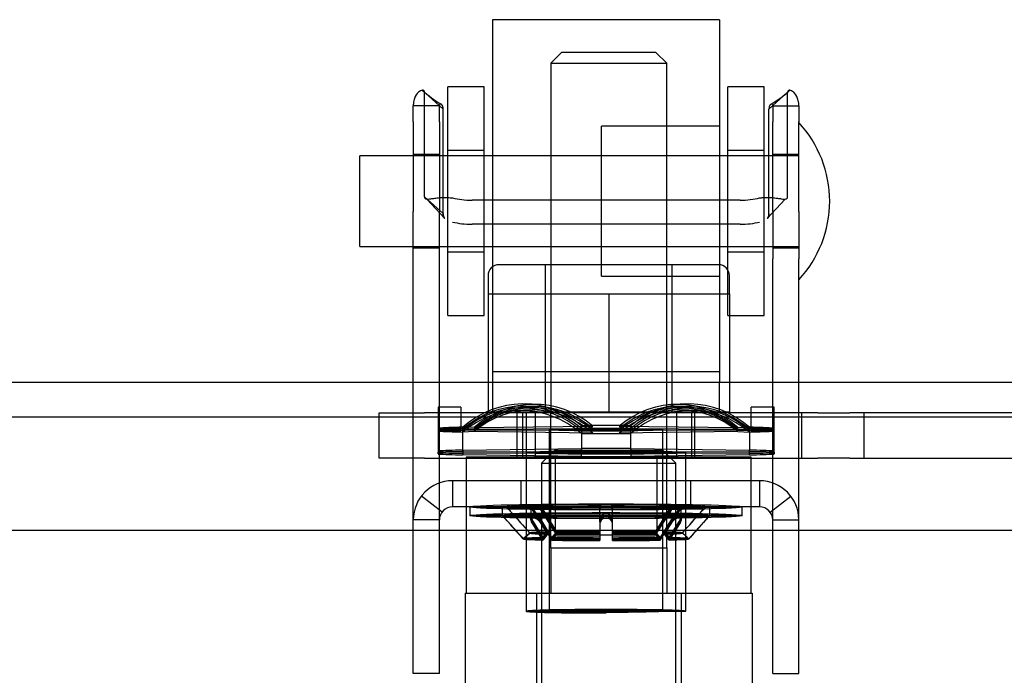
# Model space of a CAD drawing. Header units: inches. Extents: x 1 to 359, y -2 to 239.
# Tile 52 of 99: x 117.35 to 120.06, y 195.01 to 196.82. Entities that reach past the tile are written whole.
import ezdxf
from ezdxf.enums import TextEntityAlignment as Align
from ezdxf.lldxf.tags import DXFTag

# ---------------------------------------------------------------- set-up
doc = ezdxf.new("R2010")
doc.units = ezdxf.units.IN
doc.header["$MEASUREMENT"] = 0
for name, color, linetype in [('COM70838', 7, 'Continuous'), ('COM70839-3', 7, 'Continuous'), ('COM71195-6', 7, 'Continuous'), ('COM71302-1', 7, 'Continuous'), ('Default', 7, 'Continuous'), ('HAN13068', 7, 'Continuous'), ('HAN13068_NUT', 7, 'Continuous'), ('NTS18147', 7, 'Continuous'), ('ROL87452', 7, 'Continuous'), ('RVT17786', 7, 'Continuous'), ('RVT19000', 7, 'Continuous'), ('SPC87322', 7, 'Continuous'), ('STD26122', 7, 'Continuous'), ('WAF25376', 7, 'Continuous'), ('WAM30038', 7, 'Continuous')]:
    doc.layers.add(name, color=color, linetype=linetype)
doc.styles.add('SEACAD_Times_New_Roman', font='times.ttf')
tags = doc.linetypes.add('HIDDEN2', pattern=[0.1875, 0.125, -0.0625]).pattern_tags.tags
tags[6:7] = [DXFTag(74, 4), DXFTag(75, 0), DXFTag(340, '0'), DXFTag(46, 0.0), DXFTag(50, 0.0), DXFTag(44, 0.0), DXFTag(45, 0.0)]
tags[4:5] = [DXFTag(74, 4), DXFTag(75, 0), DXFTag(340, '0'), DXFTag(46, 0.0), DXFTag(50, 0.0), DXFTag(44, 0.0), DXFTag(45, 0.0)]
doc.dimstyles.new('HAMMOND_(STH_-_540x360)', dxfattribs={"dimtxt": 2, "dimasz": 2.5, "dimexe": 1, "dimexo": 1, "dimgap": 0.5, "dimtad": 0, "dimtih": 1, "dimtoh": 1, "dimzin": 0, "dimdsep": 46, "dimtxsty": 'SEACAD_Times_New_Roman', "dimblk1": '_SE_FILLED', "dimblk2": '_SE_FILLED', "dimsah": 1, "dimcen": 1, "dimadec": 0, "dimazin": 0, "dimtfac": 0.8, "dimtofl": 0, "dimtmove": 0, "dimatfit": 3, "dimfxl": 1, "dimtolj": 1, "dimtzin": 0, "dimarcsym": 0})

# ---------------------------------------------------------------- blocks, each defined once
blk = doc.blocks.new('SE3')
at = {"layer": 'COM70838', "color": 7, "linetype": 'HIDDEN2'}
for p, q in [((118.3379, 195.6085), (118.3379, 195.7335)), ((118.3379, 195.7335), (118.4629, 195.7335)), ((118.9452, 195.7335), (118.4629, 195.7335)), ((118.7179, 195.6085), (118.7179, 195.7335)), ((118.7679, 195.7335), (118.7679, 195.6085)), ((119.5461, 195.7335), (118.9806, 195.7335)), ((119.1579, 195.6085), (119.1579, 195.7335)), ((119.2079, 195.6085), (119.2079, 195.7335)), ((119.5014, 195.7335), (119.5014, 195.6085)), ((119.5461, 195.7335), (119.6345, 195.7335)), ((120.2929, 195.7335), (119.6345, 195.7335)), ((119.6744, 195.6085), (119.6744, 195.7335)), ((118.4629, 195.6085), (118.3379, 195.6085)), ((118.4629, 195.6085), (119.5461, 195.6085)), ((119.6345, 195.6085), (119.5461, 195.6085)), ((119.6345, 195.6085), (120.3479, 195.6085))]:
    blk.add_line(p, q, dxfattribs=at)
at = {"layer": 'COM70839-3', "color": 7, "linetype": 'HIDDEN2'}
for p, q in [((118.514, 196.5704), (118.4626, 196.6168)), ((118.4626, 196.3289), (118.4626, 196.6168)), ((119.4118, 196.5704), (119.4632, 196.6168)), ((119.4632, 196.3289), (119.4632, 196.6168)), ((118.5037, 196.5799), (118.4317, 196.5799)), ((118.4317, 196.5356), (118.4317, 196.5799)), ((118.5037, 196.5356), (118.5037, 196.5799)), ((118.514, 196.2825), (118.514, 196.5704)), ((119.4118, 196.2825), (119.4118, 196.5704)), ((119.4221, 196.5799), (119.4941, 196.5799)), ((119.4221, 196.5799), (119.4221, 196.5356)), ((119.4941, 196.5799), (119.4941, 196.5356)), ((118.4317, 196.5356), (118.4317, 196.2889)), ((118.5037, 196.5356), (118.5037, 196.2889)), ((119.4221, 196.2889), (119.4221, 196.5356)), ((119.4941, 196.2889), (119.4941, 196.5356)), ((118.5037, 196.4454), (118.4317, 196.4454)), ((119.4941, 196.4454), (119.4221, 196.4454)), ((118.514, 196.2825), (118.4626, 196.3289)), ((118.469, 196.3226), (118.5186, 196.2692)), ((119.3322, 196.3196), (118.5936, 196.3196)), ((119.4072, 196.2692), (119.4568, 196.3226)), ((119.4072, 196.2692), (119.4562, 196.3226)), ((118.4317, 196.1578), (118.4317, 196.2889)), ((118.5037, 196.1578), (118.5037, 196.2889)), ((119.4221, 196.2889), (119.4221, 196.1578)), ((119.4941, 196.2889), (119.4941, 196.1578)), ((119.3322, 196.2533), (118.5936, 196.2533)), ((118.4317, 196.1884), (118.5037, 196.1884)), ((119.4221, 196.1884), (119.4941, 196.1884)), ((118.4317, 195.0605), (118.4317, 196.1578)), ((118.5037, 195.0605), (118.5037, 196.1578)), ((119.4221, 195.0605), (119.4221, 196.1578)), ((119.4941, 195.0605), (119.4941, 196.1578)), ((119.3861, 195.5465), (118.5397, 195.5465)), ((118.5397, 195.5465), (118.5397, 195.4745)), ((118.7289, 195.4745), (118.7289, 195.5465)), ((118.8224, 195.5465), (118.8224, 195.4745)), ((119.1034, 195.4745), (119.1034, 195.5465)), ((119.1969, 195.4745), (119.1969, 195.5465)), ((119.3861, 195.5465), (119.3861, 195.4745)), ((118.5112, 195.4604), (118.4541, 195.5043)), ((119.4147, 195.4604), (119.4718, 195.5043)), ((119.3861, 195.4745), (118.5397, 195.4745)), ((118.5037, 195.4385), (118.4317, 195.4385)), ((119.4221, 195.4385), (119.4941, 195.4385)), ((118.4317, 195.0154), (118.4317, 195.0605)), ((118.5037, 195.0154), (118.5037, 195.0605)), ((119.4221, 195.0154), (119.4221, 195.0605)), ((119.4941, 195.0154), (119.4941, 195.0605)), ((118.5037, 195.0154), (118.4317, 195.0154)), ((119.4221, 195.0154), (119.4941, 195.0154))]:
    blk.add_line(p, q, dxfattribs=at)
for centre, radius, start, end in [((118.6676, 196.8549), 0.314, 227.6999, 239.6892), ((118.6679, 196.8553), 0.3145, 227.7129, 239.685), ((119.2579, 196.8553), 0.3145, 300.315, 312.2871), ((119.2582, 196.8549), 0.314, 300.3108, 312.3001), ((118.5397, 195.4385), 0.108, 90, 180), ((119.3861, 195.4385), 0.108, 0, 90), ((118.5397, 195.4385), 0.036, 90, 180), ((119.3861, 195.4385), 0.036, 0, 90)]:
    blk.add_arc(centre, radius, start, end, dxfattribs=at)
for centre, major_axis, start_param, end_param in [((118.5936, 196.3587), (-0.1, 0), 1.001468, 1.570796), ((119.3322, 196.3587), (-0.1, 0), 1.570796, 2.140125), ((118.5936, 196.2924), (-0.1, 0), 1.001468, 1.570796), ((119.3322, 196.2924), (0.1, 0), 4.712389, 5.281717)]:
    blk.add_ellipse(centre, major_axis=major_axis, ratio=0.390731, start_param=start_param, end_param=end_param, dxfattribs=at)
for points, knots in [([(118.4626, 196.6168), (118.4626, 196.6173), (118.4625, 196.6177), (118.4624, 196.6183), (118.4624, 196.6184), (118.4624, 196.6187), (118.4623, 196.6188), (118.4622, 196.6197), (118.4619, 196.6202), (118.461, 196.6217), (118.46, 196.6223), (118.4563, 196.6231), (118.4527, 196.6222), (118.4448, 196.6165), (118.4406, 196.6118), (118.4357, 196.6019), (118.4342, 196.5978), (118.433, 196.5928), (118.4328, 196.5917), (118.4324, 196.5895), (118.4322, 196.5881), (118.4321, 196.5866), (118.432, 196.586), (118.4319, 196.5851), (118.4319, 196.5848), (118.4319, 196.5842), (118.4318, 196.5837), (118.4318, 196.5828), (118.4317, 196.5816), (118.4317, 196.5799)], [0, 0, 0, 0, 0.03125, 0.03125, 0.046875, 0.046875, 0.0625, 0.0625, 0.125, 0.125, 0.25, 0.25, 0.5, 0.5, 0.75, 0.75, 0.875, 0.875, 0.90625, 0.90625, 0.9375, 0.9375, 0.953125, 0.953125, 0.960938, 0.960938, 0.96875, 0.96875, 1, 1, 1, 1]), ([(119.4941, 196.5799), (119.4941, 196.5807), (119.4941, 196.5815), (119.4941, 196.5824), (119.4941, 196.5826), (119.494, 196.5831), (119.494, 196.5832), (119.4939, 196.5848), (119.4939, 196.5858), (119.4934, 196.5896), (119.493, 196.5917), (119.4916, 196.5979), (119.4902, 196.6018), (119.4852, 196.6119), (119.481, 196.6165), (119.4731, 196.6222), (119.4696, 196.6231), (119.4659, 196.6223), (119.4648, 196.6216), (119.4641, 196.6205), (119.4639, 196.6202), (119.4638, 196.6198), (119.4637, 196.6196), (119.4636, 196.6193), (119.4636, 196.6191), (119.4634, 196.6185), (119.4633, 196.6178), (119.4632, 196.6168)], [0, 0, 0, 0, 0.015625, 0.015625, 0.023438, 0.023438, 0.03125, 0.03125, 0.0625, 0.0625, 0.125, 0.125, 0.25, 0.25, 0.5, 0.5, 0.75, 0.75, 0.875, 0.875, 0.90625, 0.90625, 0.921875, 0.921875, 0.9375, 0.9375, 1, 1, 1, 1]), ([(118.514, 196.5704), (118.514, 196.5712), (118.5139, 196.5728), (118.5137, 196.575), (118.5133, 196.5769), (118.5122, 196.5805), (118.5097, 196.5842), (118.5064, 196.5849), (118.5048, 196.5836), (118.5042, 196.5827), (118.5039, 196.5816), (118.5037, 196.5806), (118.5037, 196.5801), (118.5037, 196.5799)], [0, 0, 0, 0, 0.068623, 0.137063, 0.205208, 0.272877, 0.535512, 0.779514, 0.837052, 0.893029, 0.947093, 0.973617, 1, 1, 1, 1]), ([(119.4221, 196.5799), (119.4221, 196.5801), (119.4221, 196.5806), (119.422, 196.5816), (119.4216, 196.5827), (119.421, 196.5836), (119.4194, 196.5849), (119.4162, 196.5842), (119.4136, 196.5805), (119.4125, 196.5769), (119.4121, 196.575), (119.4119, 196.5728), (119.4118, 196.5712), (119.4118, 196.5704)], [0, 0, 0, 0, 0.026381, 0.052905, 0.106971, 0.162948, 0.220486, 0.464488, 0.727123, 0.794792, 0.862936, 0.931376, 1, 1, 1, 1]), ([(118.4626, 196.3289), (118.4627, 196.3281), (118.4628, 196.3266), (118.4635, 196.3248), (118.4649, 196.3236), (118.4688, 196.322), (118.4771, 196.3229), (118.489, 196.3249), (118.4974, 196.326), (118.5055, 196.3268), (118.5153, 196.3273), (118.5271, 196.3272), (118.5354, 196.3262), (118.5397, 196.3258)], [0, 0, 0, 0, 0.049102, 0.098523, 0.149018, 0.200844, 0.426475, 0.554365, 0.622319, 0.692911, 0.79099, 0.893216, 1, 1, 1, 1]), ([(119.3861, 196.3258), (119.3877, 196.326), (119.3909, 196.3264), (119.3972, 196.3269), (119.4048, 196.3272), (119.4133, 196.3271), (119.4236, 196.3265), (119.4349, 196.3252), (119.4457, 196.3234), (119.4538, 196.3223), (119.4587, 196.3226), (119.4615, 196.3239), (119.463, 196.3258), (119.4631, 196.3279), (119.4632, 196.3289)], [0, 0, 0, 0, 0.040175, 0.080102, 0.158226, 0.23381, 0.30692, 0.445198, 0.573002, 0.690655, 0.799398, 0.868041, 0.934412, 1, 1, 1, 1]), ([(118.514, 196.2825), (118.514, 196.2819), (118.514, 196.2815), (118.5141, 196.2809), (118.5141, 196.2807), (118.5141, 196.2804), (118.5141, 196.2803), (118.5142, 196.2793), (118.5142, 196.2786), (118.5146, 196.2765), (118.5149, 196.2752), (118.5162, 196.272), (118.5173, 196.2704), (118.5189, 196.269)], [0, 0, 0, 0, 0.03125, 0.03125, 0.046875, 0.046875, 0.0625, 0.0625, 0.125, 0.125, 0.25, 0.25, 0.4585815, 0.4585815, 0.4585815, 0.4585815]), ([(119.4118, 196.2825), (119.4118, 196.2819), (119.4118, 196.2815), (119.4118, 196.2809), (119.4118, 196.2807), (119.4117, 196.2804), (119.4117, 196.2803), (119.4117, 196.2793), (119.4116, 196.2786), (119.4113, 196.2765), (119.4109, 196.2752), (119.4096, 196.272), (119.4085, 196.2704), (119.4069, 196.269)], [0, 0, 0, 0, 0.03125, 0.03125, 0.046875, 0.046875, 0.0625, 0.0625, 0.125, 0.125, 0.25, 0.25, 0.4585815, 0.4585815, 0.4585815, 0.4585815])]:
    blk.add_open_spline(points, degree=3, knots=knots, dxfattribs=at)
for points in [[(118.5184, 196.2695), (118.5153, 196.2726), (118.514, 196.2768), (118.514, 196.2825)], [(119.4075, 196.2695), (119.4105, 196.2726), (119.4118, 196.2768), (119.4118, 196.2825)]]:
    blk.add_open_spline(points, degree=3, dxfattribs=at)
at = {"layer": 'COM71195-6', "color": 7, "linetype": 'Continuous'}
blk.add_line((121.5323, 195.4099), (99.7225, 195.4099), dxfattribs=at)
at = {"layer": 'COM71302-1', "color": 7, "linetype": 'HIDDEN2'}
blk.add_line((146.7804, 195.8169), (98.9104, 195.8169), dxfattribs=at)
at = {"layer": 'COM71302-1', "color": 7, "linetype": 'Continuous'}
blk.add_line((146.7804, 195.7219), (98.9104, 195.7219), dxfattribs=at)
at = {"layer": 'HAN13068', "color": 7, "linetype": 'HIDDEN2'}
for p, q in [((118.8404, 196.7269), (118.8104, 196.6969)), ((119.1004, 196.7269), (118.8404, 196.7269)), ((119.1304, 196.6969), (119.1004, 196.7269)), ((118.8104, 196.6969), (119.1304, 196.6969)), ((118.8104, 196.6969), (118.8104, 195.7369)), ((119.1304, 195.7369), (119.1304, 196.6969)), ((118.8104, 195.3619), (118.8104, 195.2369)), ((118.8104, 195.3619), (118.9704, 195.3619)), ((118.9704, 195.3619), (119.1304, 195.3619)), ((119.1304, 195.3619), (119.1304, 195.2369)), ((118.5749, 195.2369), (118.7708, 195.2369)), ((118.5749, 195.2369), (118.5749, 194.5349)), ((118.7708, 195.2369), (119.17, 195.2369)), ((118.7708, 195.2369), (118.7708, 194.5349)), ((119.17, 195.2369), (119.3659, 195.2369)), ((119.17, 195.2369), (119.17, 194.5349)), ((119.3659, 195.2369), (119.3659, 194.5349))]:
    blk.add_line(p, q, dxfattribs=at)
at = {"layer": 'HAN13068_NUT', "color": 7, "linetype": 'HIDDEN2'}
for p, q in [((119.2729, 196.1419), (118.6679, 196.1419)), ((118.7954, 196.1419), (118.7954, 195.7369)), ((119.1454, 195.7369), (119.1454, 196.1419)), ((118.6379, 196.1119), (118.6379, 196.0619)), ((119.3029, 196.0619), (119.3029, 196.1119)), ((118.6379, 196.0619), (118.8042, 196.0619)), ((118.6379, 196.0619), (118.6379, 195.7369)), ((118.8042, 196.0619), (118.9704, 196.0619)), ((118.9704, 196.0619), (119.1367, 196.0619)), ((118.9704, 196.0619), (118.9704, 195.7369)), ((119.1367, 196.0619), (119.3029, 196.0619)), ((119.3029, 196.0619), (119.3029, 195.7369)), ((118.6379, 195.7369), (118.9704, 195.7369)), ((118.9704, 195.7369), (119.3029, 195.7369))]:
    blk.add_line(p, q, dxfattribs=at)
for centre, start, end in [((118.6679, 196.1119), 90, 180), ((119.2729, 196.1119), 0, 90)]:
    blk.add_arc(centre, 0.03, start, end, dxfattribs=at)
at = {"layer": 'NTS18147', "color": 7, "linetype": 'HIDDEN2'}
for p, q in [((118.4999, 195.7495), (118.4999, 195.6886)), ((118.5629, 195.7495), (118.4999, 195.7495)), ((118.4999, 195.7495), (118.4999, 195.6916)), ((118.5629, 195.7495), (118.4999, 195.7495)), ((118.5629, 195.7495), (118.5629, 195.6886)), ((118.5629, 195.7495), (118.5629, 195.6916)), ((118.7597, 195.7474), (118.7282, 195.7471)), ((118.7662, 195.7515), (118.7347, 195.7518)), ((118.7751, 195.7569), (118.7436, 195.7581)), ((119.1823, 195.7581), (119.1508, 195.7569)), ((119.1912, 195.7518), (119.1597, 195.7515)), ((119.1977, 195.7471), (119.1662, 195.7474)), ((119.3629, 195.6886), (119.3629, 195.7495)), ((119.4259, 195.7495), (119.3629, 195.7495)), ((119.3629, 195.6916), (119.3629, 195.7495)), ((119.4259, 195.7495), (119.3629, 195.7495)), ((119.4259, 195.6886), (119.4259, 195.7495)), ((119.4259, 195.6916), (119.4259, 195.7495)), ((118.7508, 195.7416), (118.7193, 195.7404)), ((119.2066, 195.7404), (119.1751, 195.7416)), ((118.5629, 195.6916), (118.4999, 195.6916)), ((118.5679, 195.6312), (118.5679, 195.6942)), ((118.5994, 195.693), (118.5679, 195.6942)), ((118.5994, 195.693), (118.9264, 195.6972)), ((118.8949, 195.6984), (118.8949, 195.6354)), ((118.9264, 195.6972), (118.8949, 195.6984)), ((118.9994, 195.6972), (119.0309, 195.6984)), ((118.9994, 195.6972), (119.3264, 195.693)), ((119.0309, 195.6354), (119.0309, 195.6984)), ((119.3264, 195.693), (119.3579, 195.6942)), ((119.3579, 195.6942), (119.3579, 195.6312)), ((119.3629, 195.6916), (119.4259, 195.6916)), ((118.4999, 195.6886), (118.4999, 195.6256)), ((118.5629, 195.6886), (118.4999, 195.6886)), ((118.4999, 195.6886), (118.4999, 195.6286)), ((118.5629, 195.6864), (118.4999, 195.6864)), ((118.5629, 195.6833), (118.4999, 195.6833)), ((118.5629, 195.6864), (118.5629, 195.6886)), ((118.5629, 195.6833), (118.5629, 195.6864)), ((118.5679, 195.6263), (118.5679, 195.6893)), ((118.5994, 195.689), (118.5679, 195.6893)), ((118.5994, 195.686), (118.5679, 195.6857)), ((118.5994, 195.6819), (118.5679, 195.6807)), ((118.5994, 195.689), (118.9264, 195.6901)), ((118.9264, 195.6849), (118.5994, 195.686)), ((118.9264, 195.6777), (118.5994, 195.6819)), ((118.8064, 195.6875), (118.8064, 195.187)), ((118.8064, 195.6874), (118.8064, 195.1871)), ((118.8949, 195.6904), (118.8949, 195.6274)), ((118.9264, 195.6901), (118.8949, 195.6904)), ((118.9264, 195.6849), (118.8949, 195.6846)), ((118.9264, 195.6777), (118.8949, 195.6765)), ((118.9994, 195.6901), (119.0309, 195.6904)), ((118.9994, 195.6901), (119.3264, 195.689)), ((119.3264, 195.686), (118.9994, 195.6849)), ((118.9994, 195.6849), (119.0309, 195.6846)), ((119.3264, 195.6819), (118.9994, 195.6777)), ((118.9994, 195.6777), (119.0309, 195.6765)), ((119.0309, 195.6274), (119.0309, 195.6904)), ((119.1194, 195.187), (119.1194, 195.6875)), ((119.1194, 195.1871), (119.1194, 195.6874)), ((119.3264, 195.689), (119.3579, 195.6893)), ((119.3264, 195.686), (119.3579, 195.6857)), ((119.3264, 195.6819), (119.3579, 195.6807)), ((119.3579, 195.6893), (119.3579, 195.6263)), ((119.3629, 195.6886), (119.3629, 195.6864)), ((119.3629, 195.6886), (119.4259, 195.6886)), ((119.3629, 195.6864), (119.4259, 195.6864)), ((119.3629, 195.6864), (119.3629, 195.6833)), ((119.3629, 195.6833), (119.4259, 195.6833)), ((119.4259, 195.6256), (119.4259, 195.6886)), ((119.4259, 195.6286), (119.4259, 195.6886)), ((118.4999, 195.6234), (118.4999, 195.6256)), ((118.4999, 195.6203), (118.4999, 195.6234)), ((118.5679, 195.6312), (118.8949, 195.6354)), ((118.5679, 195.6312), (118.5679, 195.6177)), ((118.5679, 195.6263), (118.8949, 195.6274)), ((118.5679, 195.6263), (118.5679, 195.6227)), ((118.8949, 195.6216), (118.5679, 195.6227)), ((118.8949, 195.6135), (118.5679, 195.6177)), ((118.7429, 195.6245), (118.7429, 195.187)), ((118.7429, 195.6119), (118.7429, 195.1871)), ((118.8949, 195.6135), (118.8949, 195.6354)), ((118.8949, 195.6216), (118.8949, 195.6274)), ((119.0309, 195.6354), (119.3579, 195.6312)), ((119.0309, 195.6354), (119.0309, 195.6135)), ((119.0309, 195.6274), (119.3579, 195.6263)), ((119.0309, 195.6274), (119.0309, 195.6216)), ((119.3579, 195.6227), (119.0309, 195.6216)), ((119.3579, 195.6177), (119.0309, 195.6135)), ((119.1829, 195.187), (119.1829, 195.6245)), ((119.1829, 195.1871), (119.1829, 195.6244)), ((119.3579, 195.6177), (119.3579, 195.6312)), ((119.3579, 195.6227), (119.3579, 195.6263)), ((119.4259, 195.6256), (119.4259, 195.6234)), ((119.4259, 195.6234), (119.4259, 195.6203))]:
    blk.add_line(p, q, dxfattribs=at)
for centre, start, end in [((118.9629, 111.6134), 89.953641, 90.046359), ((118.9629, 279.7616), 269.953641, 270.046359), ((118.9629, 111.5504), 89.953641, 90.046359), ((118.9629, 279.6986), 269.953641, 270.046359)]:
    blk.add_arc(centre, 84.0771, start, end, dxfattribs=at)
for centre, major_axis, ratio, start_param, end_param in [((118.7314, 195.44), (-0.0122, -0.3181), 0.865814, 2.551021, 3.820441), ((118.7314, 195.4335), (-0.0032, -0.3183), 0.86601, 2.518666, 3.788085), ((118.7629, 195.4388), (-0.0122, -0.3181), 0.865814, 2.551021, 3.820441), ((118.7629, 195.4332), (-0.0032, -0.3183), 0.86601, 2.518666, 3.788085), ((119.1629, 195.4388), (0.0122, -0.3181), 0.865814, 2.462745, 3.732164), ((119.1629, 195.4332), (0.0032, -0.3183), 0.86601, 2.4951, 3.764519), ((119.1944, 195.44), (0.0122, -0.3181), 0.865814, 2.462745, 3.732164), ((119.1944, 195.4335), (0.0032, -0.3183), 0.86601, 2.4951, 3.764519), ((118.7314, 195.4288), (0.0032, -0.3183), 0.86601, 2.4951, 3.764519), ((118.7314, 195.4223), (0.0122, -0.3181), 0.865814, 2.462745, 3.732164), ((118.7629, 195.4291), (0.0032, -0.3183), 0.86601, 2.4951, 3.764519), ((118.7629, 195.4235), (0.0122, -0.3181), 0.865814, 2.462745, 3.732164), ((119.1629, 195.4291), (-0.0032, -0.3183), 0.86601, 2.518666, 3.788085), ((119.1629, 195.4235), (-0.0122, -0.3181), 0.865814, 2.551021, 3.820441), ((119.1944, 195.4288), (-0.0032, -0.3183), 0.86601, 2.518666, 3.788085), ((119.1944, 195.4223), (-0.0122, -0.3181), 0.865814, 2.551021, 3.820441), ((118.9629, 195.6874), (-0.5, 0), 0.022078, -0.660077, -0.38712), ((118.9629, 195.6874), (0.5, 0), 0.022078, 1.434318, 1.707275), ((118.9629, 195.6874), (0.5, 0), 0.022078, 0.38712, 0.660077), ((118.9629, 195.6875), (-0.5, 0), 0.005892, -0.660077, -0.38712), ((118.9629, 195.6875), (-0.5, 0), 0.005892, 0.38712, 0.660077), ((118.9629, 195.6874), (-0.5, 0), 0.022078, 0.38712, 0.660077), ((118.9629, 195.6874), (-0.5, 0), 0.022078, 1.434318, 1.707275), ((118.9629, 195.6875), (0.5, 0), 0.005892, 0.38712, 0.660077), ((118.9629, 195.6875), (0.5, 0), 0.005892, -0.660077, -0.38712), ((118.9629, 195.6874), (0.5, 0), 0.022078, -0.660077, -0.38712), ((118.9629, 195.6244), (-0.5, 0), 0.022078, -0.660077, -0.38712), ((118.9629, 195.6245), (-0.5, 0), 0.005892, -0.660077, -0.38712), ((118.9629, 195.6245), (-0.5, 0), 0.005892, 0.38712, 0.660077), ((118.9629, 195.6244), (-0.5, 0), 0.022078, 0.38712, 0.660077), ((118.9629, 195.6244), (-0.5, 0), 0.022078, 4.575911, 4.848867), ((118.9629, 195.6244), (0.5, 0), 0.022078, 4.575911, 4.848867), ((118.9629, 195.6244), (0.5, 0), 0.022078, 0.38712, 0.660077), ((118.9629, 195.6245), (0.5, 0), 0.005892, 0.38712, 0.660077), ((118.9629, 195.6245), (0.5, 0), 0.005892, -0.660077, -0.38712), ((118.9629, 195.6244), (0.5, 0), 0.022078, -0.660077, -0.38712), ((118.9629, 195.1871), (-0.22, 0), 0.022078, 3.141593, 6.283185), ((118.9629, 195.1871), (-0.22, 0), 0.022078, 0, 1.570796)]:
    blk.add_ellipse(centre, major_axis=major_axis, ratio=ratio, start_param=start_param, end_param=end_param, dxfattribs=at)
for centre, major_axis, ratio in [((118.9629, 195.6874), (-0.1565, 0), 0.022078), ((118.9629, 195.6875), (-0.1565, 0), 0.005892), ((118.9629, 195.6244), (-0.22, 0), 0.022078), ((118.9629, 195.6245), (-0.22, 0), 0.005892), ((118.9629, 195.187), (-0.22, 0), 0.005892), ((118.9629, 195.1871), (-0.1565, 0), 0.022078), ((118.9629, 195.187), (-0.1565, 0), 0.005892)]:
    blk.add_ellipse(centre, major_axis=major_axis, ratio=ratio, dxfattribs=at)
at = {"layer": 'ROL87452', "color": 7, "linetype": 'HIDDEN2'}
for p, q in [((118.6504, 196.8169), (118.6504, 195.8169)), ((119.2754, 196.8169), (118.6504, 196.8169)), ((119.2754, 196.8169), (119.2754, 195.8169)), ((118.9504, 196.1104), (118.9504, 196.5234)), ((119.2754, 196.5234), (118.9504, 196.5234)), ((118.9504, 196.4419), (118.6504, 196.4419)), ((118.6504, 196.1919), (118.9504, 196.1919)), ((118.9504, 196.1104), (119.2754, 196.1104))]:
    blk.add_line(p, q, dxfattribs=at)
at = {"layer": 'RVT17786', "color": 7, "linetype": 'HIDDEN2'}
for p, q in [((118.2841, 196.1919), (118.2841, 196.4419)), ((119.4941, 196.4419), (118.2841, 196.4419)), ((118.2841, 196.1919), (119.4941, 196.1919))]:
    blk.add_line(p, q, dxfattribs=at)
for start, end in [(0, 42.8709), (317.1291, 0)]:
    blk.add_arc((119.2609, 196.3169), 0.3182, start, end, dxfattribs=at)
at = {"layer": 'RVT19000', "color": 7, "linetype": 'HIDDEN2'}
for p, q in [((119.2754, 195.8465), (118.6504, 195.8465)), ((118.6504, 195.8169), (118.6504, 195.7335)), ((119.2754, 195.7335), (119.2754, 195.8169)), ((118.7679, 195.7335), (118.7679, 195.6085)), ((118.9806, 195.7335), (118.9452, 195.7335)), ((119.1579, 195.6085), (119.1579, 195.7335)), ((118.8224, 195.6085), (118.8224, 195.3965)), ((119.1034, 195.3965), (119.1034, 195.6085)), ((119.1034, 195.3965), (118.8224, 195.3965))]:
    blk.add_line(p, q, dxfattribs=at)
at = {"layer": 'SPC87322', "color": 7, "linetype": 'HIDDEN2'}
for p, q in [((118.7329, 195.7369), (118.7329, 195.6119)), ((118.7429, 195.7369), (118.7429, 195.6119)), ((118.8104, 195.3619), (118.8104, 195.7369)), ((119.1304, 195.3619), (119.1304, 195.7369)), ((119.1979, 195.7369), (119.1979, 195.6119)), ((119.2079, 195.7369), (119.2079, 195.7335)), ((119.3629, 195.6119), (118.5779, 195.6119)), ((118.5779, 195.6119), (118.5779, 195.2369)), ((119.3629, 195.2369), (119.3629, 195.6119))]:
    blk.add_line(p, q, dxfattribs=at)
at = {"layer": 'STD26122', "color": 7, "linetype": 'HIDDEN2'}
for p, q in [((118.8204, 195.6299), (118.7854, 195.5949)), ((119.1204, 195.6299), (118.8204, 195.6299)), ((119.1554, 195.5949), (119.1204, 195.6299)), ((118.7854, 195.5949), (119.1554, 195.5949)), ((118.7854, 195.5949), (118.7854, 194.6299)), ((119.1554, 194.6299), (119.1554, 195.5949))]:
    blk.add_line(p, q, dxfattribs=at)
at = {"layer": 'WAF25376', "color": 7, "linetype": 'HIDDEN2'}
for p, q in [((118.5271, 196.0019), (118.5271, 196.6319)), ((118.6271, 196.6319), (118.5271, 196.6319)), ((118.6271, 196.0019), (118.6271, 196.6319)), ((119.2988, 196.0019), (119.2988, 196.6319)), ((119.3988, 196.6319), (119.2988, 196.6319)), ((119.3988, 196.0019), (119.3988, 196.6319)), ((118.6271, 196.4569), (118.5271, 196.4569)), ((119.3988, 196.4569), (119.2988, 196.4569)), ((118.5271, 196.1769), (118.6271, 196.1769)), ((119.2988, 196.1769), (119.3988, 196.1769)), ((118.5271, 196.0019), (118.6271, 196.0019)), ((119.2988, 196.0019), (119.3988, 196.0019))]:
    blk.add_line(p, q, dxfattribs=at)
at = {"layer": 'WAM30038', "color": 7, "linetype": 'HIDDEN2'}
for p, q in [((118.5879, 195.4745), (118.5879, 195.4505)), ((118.5879, 195.4745), (118.5879, 195.4505)), ((118.6771, 195.4745), (118.6771, 195.4505)), ((118.6771, 195.4745), (118.6771, 195.4505)), ((118.6884, 195.4746), (118.6946, 195.4677)), ((118.6946, 195.4675), (118.6884, 195.4744)), ((118.7557, 195.4787), (118.7557, 195.4491)), ((118.7557, 195.4756), (118.7557, 195.446)), ((118.7608, 195.4686), (118.7572, 195.4756)), ((118.7804, 195.4757), (118.7856, 195.4688)), ((118.9454, 195.4691), (118.9466, 195.4761)), ((118.9454, 195.4374), (118.9454, 195.4735)), ((118.9793, 195.4761), (118.9804, 195.4691)), ((118.9804, 195.4374), (118.9804, 195.4735)), ((119.1402, 195.4688), (119.1455, 195.4757)), ((119.1686, 195.4756), (119.165, 195.4686)), ((119.1701, 195.4491), (119.1701, 195.4787)), ((119.1701, 195.446), (119.1701, 195.4756)), ((119.2312, 195.4677), (119.2374, 195.4746)), ((119.2374, 195.4744), (119.2312, 195.4675)), ((119.2487, 195.4505), (119.2487, 195.4745)), ((119.2487, 195.4505), (119.2487, 195.4745)), ((119.3379, 195.4505), (119.3379, 195.4745)), ((119.3379, 195.4505), (119.3379, 195.4745)), ((118.7557, 195.4491), (118.7557, 195.4407)), ((118.7572, 195.4734), (118.7608, 195.4665)), ((118.7572, 195.4705), (118.7608, 195.4637)), ((118.8019, 195.4055), (118.7608, 195.4715)), ((118.8019, 195.4033), (118.7608, 195.4686)), ((118.7608, 195.4665), (118.8019, 195.4017)), ((118.7608, 195.4637), (118.8019, 195.3995)), ((118.7856, 195.4664), (118.7804, 195.4733)), ((118.7856, 195.4631), (118.7804, 195.4699)), ((118.7856, 195.472), (118.8266, 195.4061)), ((118.7856, 195.4688), (118.8266, 195.4034)), ((118.8266, 195.4015), (118.7856, 195.4664)), ((118.8266, 195.3989), (118.7856, 195.4631)), ((118.9466, 195.4729), (118.9454, 195.466)), ((118.9454, 195.433), (118.9454, 195.4691)), ((118.9804, 195.466), (118.9793, 195.4729)), ((118.9804, 195.433), (118.9804, 195.4691)), ((119.0992, 195.4061), (119.1402, 195.472)), ((119.0992, 195.4034), (119.1402, 195.4688)), ((119.1402, 195.4664), (119.0992, 195.4015)), ((119.1402, 195.4631), (119.0992, 195.3989)), ((119.165, 195.4715), (119.124, 195.4055)), ((119.165, 195.4686), (119.124, 195.4033)), ((119.124, 195.4017), (119.165, 195.4665)), ((119.124, 195.3995), (119.165, 195.4637)), ((119.1455, 195.4733), (119.1402, 195.4664)), ((119.1455, 195.4699), (119.1402, 195.4631)), ((119.165, 195.4665), (119.1686, 195.4734)), ((119.165, 195.4637), (119.1686, 195.4705)), ((119.1701, 195.4407), (119.1701, 195.4491)), ((118.7557, 195.446), (118.7557, 195.4438)), ((118.7608, 195.4354), (118.7891, 195.3899)), ((118.7608, 195.4325), (118.7891, 195.3874)), ((118.7891, 195.3857), (118.7608, 195.4304)), ((118.7891, 195.3833), (118.7608, 195.4275)), ((118.8139, 195.3904), (118.7856, 195.4359)), ((118.8139, 195.3876), (118.7856, 195.4326)), ((118.7856, 195.4302), (118.8139, 195.3855)), ((118.7856, 195.427), (118.8139, 195.3827)), ((118.9454, 195.4374), (118.9454, 195.3916)), ((118.9454, 195.433), (118.9454, 195.3879)), ((118.9804, 195.3916), (118.9804, 195.4374)), ((118.9804, 195.3879), (118.9804, 195.433)), ((119.1402, 195.4359), (119.112, 195.3904)), ((119.1402, 195.4326), (119.112, 195.3876)), ((119.112, 195.3855), (119.1402, 195.4302)), ((119.112, 195.3827), (119.1402, 195.427)), ((119.1367, 195.3899), (119.165, 195.4354)), ((119.1367, 195.3874), (119.165, 195.4325)), ((119.165, 195.4304), (119.1367, 195.3857)), ((119.165, 195.4275), (119.1367, 195.3833)), ((119.1701, 195.4438), (119.1701, 195.446)), ((118.7526, 195.4029), (118.7347, 195.3869)), ((118.7526, 195.4026), (118.7347, 195.3866)), ((118.7347, 195.3864), (118.7526, 195.4024)), ((118.7347, 195.3862), (118.7526, 195.4021)), ((118.7891, 195.3899), (118.8019, 195.4055)), ((118.7891, 195.3874), (118.8019, 195.4033)), ((118.8019, 195.4017), (118.7891, 195.3857)), ((118.8019, 195.3995), (118.7891, 195.3833)), ((118.8266, 195.4061), (118.8139, 195.3904)), ((118.8266, 195.4034), (118.8139, 195.3876)), ((118.8139, 195.3855), (118.8266, 195.4015)), ((118.8139, 195.3827), (118.8266, 195.3989)), ((119.112, 195.3904), (119.0992, 195.4061)), ((119.112, 195.3876), (119.0992, 195.4034)), ((119.0992, 195.4015), (119.112, 195.3855)), ((119.0992, 195.3989), (119.112, 195.3827)), ((119.124, 195.4055), (119.1367, 195.3899)), ((119.124, 195.4033), (119.1367, 195.3874)), ((119.1367, 195.3857), (119.124, 195.4017)), ((119.1367, 195.3833), (119.124, 195.3995)), ((119.1912, 195.3869), (119.1732, 195.4029)), ((119.1912, 195.3866), (119.1732, 195.4026)), ((119.1732, 195.4024), (119.1912, 195.3864)), ((119.1732, 195.4021), (119.1912, 195.3862)), ((118.9454, 195.3914), (118.9454, 195.3815)), ((118.9454, 195.3877), (118.9454, 195.3852)), ((118.9804, 195.3815), (118.9804, 195.3914)), ((118.9804, 195.3852), (118.9804, 195.3877))]:
    blk.add_line(p, q, dxfattribs=at)
for centre, radius, start, end in [((118.2016, 194.9936), 0.6594, 41.6126, 43.8535), ((117.7813, 194.6142), 1.2256, 41.8176, 43.0304), ((118.4071, 195.1797), 0.3824, 41.2477, 45.0808), ((119.1416, 195.8513), 0.6134, 220.7905, 223.2328), ((118.9637, 195.4385), 0.0183, 92.3558, 183.6209), ((118.9635, 195.434), 0.0181, 91.9292, 183.2228), ((118.9635, 195.4307), 0.0181, 91.8331, 182.7008), ((118.9621, 195.4384), 0.0184, 356.6648, 87.3584), ((118.9622, 195.434), 0.0182, 357.0252, 87.8228), ((118.9624, 195.4308), 0.018, 357.0795, 88.3866), ((120.0551, 194.6959), 1.1044, 136.9031, 138.2489), ((119.7022, 195.014), 0.6295, 136.0932, 138.4407), ((119.4935, 195.2033), 0.3479, 134.7288, 138.9426), ((118.9633, 195.4262), 0.0179, 91.3521, 182.3076), ((118.9626, 195.4263), 0.0179, 357.5129, 88.8274)]:
    blk.add_arc(centre, radius, start, end, dxfattribs=at)
for centre, ratio in [((118.9629, 195.4745), 0.022078), ((118.9629, 195.4745), 0.005892), ((118.9629, 195.4505), 0.022078), ((118.9629, 195.4505), 0.005892)]:
    blk.add_ellipse(centre, major_axis=(0.375, 0), ratio=ratio, dxfattribs=at)
for centre, major_axis, ratio, start_param, end_param in [((118.6946, 195.4745), (0.0175, 0), 0.022078, 1.935139, 4.348046), ((118.6946, 195.4745), (0.0175, 0), 0.005892, 1.935139, 4.348046), ((118.9629, 195.4745), (-0.275, 0), 0.022078, -0.725904, -0.059494), ((118.9629, 195.4745), (-0.275, 0), 0.005892, -0.725904, -0.059494), ((118.9629, 195.4745), (-0.275, 0), 0.005892, 0.059494, 0.725904), ((118.9629, 195.4745), (-0.275, 0), 0.022078, 0.059494, 0.725904), ((118.7732, 195.4787), (0.0175, 0), 0.022078, 1.149741, 3.562648), ((118.7732, 195.4756), (0.0175, 0), 0.005892, 1.149741, 3.562648), ((118.9629, 195.4745), (-0.275, 0), 0.022078, -1.511302, -0.844892), ((118.9629, 195.4745), (-0.275, 0), 0.005892, -1.511302, -0.844892), ((118.9629, 195.4804), (0.0175, 0), 0.022078, 0.364343, 2.77725), ((118.9629, 195.4761), (0.0175, 0), 0.005892, 0.364343, 2.77725), ((118.9629, 195.4745), (0.275, 0), 0.022078, 0.844892, 1.511302), ((118.9629, 195.4745), (0.275, 0), 0.005892, 0.844892, 1.511302), ((119.1526, 195.4787), (-0.0175, 0), 0.022078, 2.720537, 5.133444), ((119.1526, 195.4756), (-0.0175, 0), 0.005892, 2.720537, 5.133444), ((118.9629, 195.4745), (0.275, 0), 0.022078, 0.059494, 0.725904), ((118.9629, 195.4745), (0.275, 0), 0.005892, 0.059494, 0.725904), ((118.9629, 195.4745), (0.275, 0), 0.005892, -0.725904, -0.059494), ((118.9629, 195.4745), (0.275, 0), 0.022078, -0.725904, -0.059494), ((119.2312, 195.4745), (-0.0175, 0), 0.022078, 1.935139, 4.348046), ((119.2312, 195.4745), (-0.0175, 0), 0.005892, 1.935139, 4.348046), ((118.9629, 195.4505), (0.2858, 0), 0.022078, 2.356194, 3.141593), ((118.9629, 195.4505), (0.2858, 0), 0.005892, 2.356194, 3.141593), ((118.9629, 195.4505), (-0.2858, 0), 0.005892, 0, 0.785398), ((118.9629, 195.4505), (-0.2858, 0), 0.022078, 0, 0.785398), ((118.7732, 195.4734), (0.0175, 0), 0.005892, 2.720537, 5.133444), ((118.7732, 195.4703), (0.0175, 0), 0.022078, 2.720537, 5.133444), ((118.9629, 195.4505), (-0.2858, 0), 0.022078, 4.712389, 5.497787), ((118.9629, 195.4505), (0.2858, 0), 0.005892, 1.570796, 2.356194), ((118.9629, 195.4505), (-0.2858, 0), 0.005892, 0.785398, 1.570796), ((118.9629, 195.4745), (-0.275, 0), 0.005892, 0.844892, 1.511302), ((118.9629, 195.4745), (-0.275, 0), 0.022078, 0.844892, 1.511302), ((118.9629, 195.4729), (-0.0175, 0), 0.005892, 0.364343, 2.77725), ((118.9629, 195.4686), (-0.0175, 0), 0.022078, 0.364343, 2.77725), ((118.9629, 195.4505), (0.2858, 0), 0.022078, 0.785398, 1.570796), ((118.9629, 195.4505), (0.2858, 0), 0.005892, 0.785398, 1.570796), ((118.9629, 195.4505), (-0.2858, 0), 0.005892, 1.570796, 2.356194), ((118.9629, 195.4745), (0.275, 0), 0.005892, -1.511302, -0.844892), ((118.9629, 195.4745), (0.275, 0), 0.022078, -1.511302, -0.844892), ((119.1526, 195.4734), (-0.0175, 0), 0.005892, 1.149741, 3.562648), ((119.1526, 195.4703), (-0.0175, 0), 0.022078, 1.149741, 3.562648), ((118.9629, 195.4505), (0.2858, 0), 0.022078, 0, 0.785398), ((118.9629, 195.4505), (0.2858, 0), 0.005892, 0, 0.785398), ((118.9629, 195.4505), (-0.2858, 0), 0.005892, 2.356194, 3.141593), ((118.9629, 195.4505), (-0.2858, 0), 0.022078, 2.356194, 3.141593), ((118.9629, 195.4505), (-0.2858, 0), 0.022078, 0.785398, 1.570796), ((118.9629, 195.4505), (0.2858, 0), 0.022078, 4.712389, 5.497787), ((118.9629, 195.4025), (-0.211, 0), 0.022078, -0.702364, -0.083034), ((118.9629, 195.4025), (-0.211, 0), 0.005892, -0.702364, -0.083034), ((118.9629, 195.4025), (-0.211, 0), 0.005892, 0.083034, 0.702364), ((118.9629, 195.4025), (-0.211, 0), 0.022078, 0.083034, 0.702364), ((118.9629, 195.4025), (-0.211, 0), 0.022078, -1.487763, -0.868432), ((118.9629, 195.4025), (-0.211, 0), 0.005892, -1.487763, -0.868432), ((118.9629, 195.4025), (-0.211, 0), 0.005892, 0.868432, 1.487763), ((118.9629, 195.4025), (-0.211, 0), 0.022078, 0.868432, 1.487763), ((118.9629, 195.4025), (0.211, 0), 0.022078, 0.868432, 1.487763), ((118.9629, 195.4025), (0.211, 0), 0.005892, 0.868432, 1.487763), ((118.9629, 195.4025), (0.211, 0), 0.005892, -1.487763, -0.868432), ((118.9629, 195.4025), (0.211, 0), 0.022078, -1.487763, -0.868432), ((118.9629, 195.4025), (0.211, 0), 0.022078, 0.083034, 0.702364), ((118.9629, 195.4025), (0.211, 0), 0.005892, 0.083034, 0.702364), ((118.9629, 195.4025), (0.211, 0), 0.005892, -0.702364, -0.083034), ((118.9629, 195.4025), (0.211, 0), 0.022078, -0.702364, -0.083034), ((118.9629, 195.3866), (-0.2289, 0), 0.022078, -0.708884, -0.076515), ((118.9629, 195.3865), (-0.2289, 0), 0.005892, -0.708884, -0.076515), ((118.9629, 195.3865), (-0.2289, 0), 0.005892, 0.076515, 0.708884), ((118.9629, 195.3866), (-0.2289, 0), 0.022078, 0.076515, 0.708884), ((118.9629, 195.3866), (-0.2289, 0), 0.022078, -1.494282, -0.861913), ((118.9629, 195.3865), (-0.2289, 0), 0.005892, -1.494282, -0.861913), ((118.9629, 195.3865), (-0.2289, 0), 0.005892, 0.861913, 1.494282), ((118.9629, 195.3866), (-0.2289, 0), 0.022078, 0.861913, 1.494282), ((118.9629, 195.3866), (0.2289, 0), 0.022078, 0.861913, 1.494282), ((118.9629, 195.3865), (0.2289, 0), 0.005892, 0.861913, 1.494282), ((118.9629, 195.3865), (0.2289, 0), 0.005892, -1.494282, -0.861913), ((118.9629, 195.3866), (0.2289, 0), 0.022078, -1.494282, -0.861913), ((118.9629, 195.3866), (0.2289, 0), 0.022078, 0.076515, 0.708884), ((118.9629, 195.3865), (0.2289, 0), 0.005892, 0.076515, 0.708884), ((118.9629, 195.3865), (0.2289, 0), 0.005892, -0.708884, -0.076515), ((118.9629, 195.3866), (0.2289, 0), 0.022078, -0.708884, -0.076515)]:
    blk.add_ellipse(centre, major_axis=major_axis, ratio=ratio, start_param=start_param, end_param=end_param, dxfattribs=at)
for points, knots in [([(118.6946, 195.468), (118.6961, 195.4664), (118.6975, 195.4648), (118.6989, 195.4632), (118.7168, 195.4431), (118.7347, 195.423), (118.7526, 195.4029)], [0, 0, 0, 0, 0.073129, 0.073129, 0.073129, 1, 1, 1, 1]), ([(118.6946, 195.4677), (118.6961, 195.4661), (118.6975, 195.4645), (118.6989, 195.4629), (118.7168, 195.4428), (118.7347, 195.4227), (118.7526, 195.4026)], [0, 0, 0, 0, 0.073129, 0.073129, 0.073129, 1, 1, 1, 1]), ([(118.7608, 195.4517), (118.7588, 195.4517), (118.7573, 195.4509), (118.7558, 195.4483), (118.7556, 195.4466), (118.7562, 195.4411), (118.7581, 195.4368), (118.7608, 195.4325)], [0, 0, 0, 0, 0.25, 0.25, 0.5, 0.5, 1, 1, 1, 1]), ([(118.7608, 195.4304), (118.7595, 195.4325), (118.7584, 195.4346), (118.7566, 195.4387), (118.756, 195.4407), (118.7556, 195.4444), (118.7558, 195.446), (118.7573, 195.4485), (118.7588, 195.4493), (118.7608, 195.4493)], [0, 0, 0, 0, 0.25, 0.25, 0.5, 0.5, 0.75, 0.75, 1, 1, 1, 1]), ([(118.7557, 195.4492), (118.7557, 195.4487), (118.7557, 195.4483), (118.7562, 195.444), (118.7581, 195.4397), (118.7608, 195.4354)], [0.4389304, 0.4389304, 0.4389304, 0.4389304, 0.5, 0.5, 1, 1, 1, 1]), ([(118.7856, 195.4359), (118.7842, 195.4381), (118.7827, 195.4402), (118.7791, 195.4444), (118.7771, 195.4464), (118.7727, 195.4501), (118.7703, 195.4517), (118.7654, 195.4542), (118.7629, 195.455), (118.7608, 195.455)], [0, 0, 0, 0, 0.25, 0.25, 0.5, 0.5, 0.75, 0.75, 1, 1, 1, 1]), ([(118.7856, 195.4326), (118.7842, 195.4348), (118.7827, 195.4369), (118.7791, 195.441), (118.7771, 195.443), (118.7727, 195.4467), (118.7703, 195.4484), (118.7654, 195.4509), (118.7629, 195.4517), (118.7608, 195.4517)], [0, 0, 0, 0, 0.25, 0.25, 0.5, 0.5, 0.75, 0.75, 1, 1, 1, 1]), ([(118.7608, 195.4493), (118.7629, 195.4493), (118.7654, 195.4485), (118.7703, 195.446), (118.7727, 195.4443), (118.7793, 195.4388), (118.7829, 195.4345), (118.7856, 195.4302)], [0, 0, 0, 0, 0.25, 0.25, 0.5, 0.5, 1, 1, 1, 1]), ([(119.165, 195.455), (119.163, 195.455), (119.1604, 195.4542), (119.1555, 195.4518), (119.1531, 195.4501), (119.1465, 195.4446), (119.143, 195.4403), (119.1402, 195.4359)], [0, 0, 0, 0, 0.25, 0.25, 0.5, 0.5, 1, 1, 1, 1]), ([(119.165, 195.4517), (119.163, 195.4517), (119.1604, 195.4509), (119.1555, 195.4484), (119.1531, 195.4467), (119.1465, 195.4412), (119.143, 195.4369), (119.1402, 195.4326)], [0, 0, 0, 0, 0.25, 0.25, 0.5, 0.5, 1, 1, 1, 1]), ([(119.1402, 195.4302), (119.1416, 195.4324), (119.1432, 195.4345), (119.1467, 195.4386), (119.1487, 195.4406), (119.1531, 195.4443), (119.1555, 195.4459), (119.1604, 195.4485), (119.163, 195.4493), (119.165, 195.4493)], [0, 0, 0, 0, 0.25, 0.25, 0.5, 0.5, 0.75, 0.75, 1, 1, 1, 1]), ([(119.165, 195.4325), (119.1663, 195.4346), (119.1675, 195.4368), (119.1692, 195.4409), (119.1698, 195.4429), (119.1703, 195.4466), (119.1701, 195.4483), (119.1685, 195.4509), (119.167, 195.4517), (119.165, 195.4517)], [0, 0, 0, 0, 0.25, 0.25, 0.5, 0.5, 0.75, 0.75, 1, 1, 1, 1]), ([(119.165, 195.4493), (119.167, 195.4493), (119.1685, 195.4485), (119.1701, 195.446), (119.1703, 195.4444), (119.1696, 195.4389), (119.1677, 195.4347), (119.165, 195.4304)], [0, 0, 0, 0, 0.25, 0.25, 0.5, 0.5, 1, 1, 1, 1]), ([(119.165, 195.4354), (119.1663, 195.4375), (119.1675, 195.4397), (119.1692, 195.4439), (119.1698, 195.4459), (119.1701, 195.4483), (119.1701, 195.4487), (119.1701, 195.4492)], [0, 0, 0, 0, 0.25, 0.25, 0.5, 0.5, 0.5626015, 0.5626015, 0.5626015, 0.5626015]), ([(119.1732, 195.4029), (119.1911, 195.423), (119.209, 195.4431), (119.227, 195.4632), (119.2284, 195.4648), (119.2298, 195.4664), (119.2312, 195.468)], [0, 0, 0, 0, 0.926871, 0.926871, 0.926871, 1, 1, 1, 1]), ([(119.1732, 195.4026), (119.1911, 195.4227), (119.209, 195.4428), (119.227, 195.4629), (119.2284, 195.4645), (119.2298, 195.4661), (119.2312, 195.4677)], [0, 0, 0, 0, 0.926871, 0.926871, 0.926871, 1, 1, 1, 1]), ([(119.2312, 195.4311), (119.2331, 195.4332), (119.235, 195.4353), (119.2387, 195.4395), (119.2406, 195.4415), (119.244, 195.4452), (119.2456, 195.4469), (119.2479, 195.4496), (119.2487, 195.4504), (119.2487, 195.4505)], [0, 0, 0, 0, 0.25, 0.25, 0.5, 0.5, 0.75, 0.75, 1, 1, 1, 1]), ([(118.7347, 195.3869), (118.7232, 195.3998), (118.7117, 195.4126), (118.7003, 195.4255), (118.6984, 195.4276), (118.6965, 195.4297), (118.6946, 195.4318)], [0, 0, 0, 0, 0.858552, 0.858552, 0.858552, 1, 1, 1, 1]), ([(118.7347, 195.3866), (118.7232, 195.3995), (118.7117, 195.4123), (118.7003, 195.4252), (118.6984, 195.4273), (118.6965, 195.4294), (118.6946, 195.4315)], [0, 0, 0, 0, 0.858552, 0.858552, 0.858552, 1, 1, 1, 1]), ([(118.6946, 195.4311), (118.6965, 195.4289), (118.6984, 195.4268), (118.7003, 195.4247), (118.7117, 195.4119), (118.7232, 195.399), (118.7347, 195.3862)], [0, 0, 0, 0, 0.141448, 0.141448, 0.141448, 1, 1, 1, 1]), ([(118.7608, 195.4275), (118.7595, 195.4297), (118.7584, 195.4317), (118.7566, 195.4357), (118.756, 195.4377), (118.7557, 195.44), (118.7557, 195.4404), (118.7557, 195.4408)], [0, 0, 0, 0, 0.25, 0.25, 0.5, 0.5, 0.5626015, 0.5626015, 0.5626015, 0.5626015]), ([(118.7608, 195.446), (118.7629, 195.446), (118.7654, 195.4452), (118.7703, 195.4426), (118.7727, 195.4409), (118.7793, 195.4354), (118.7829, 195.4312), (118.7856, 195.427)], [0, 0, 0, 0, 0.25, 0.25, 0.5, 0.5, 1, 1, 1, 1]), ([(119.1402, 195.427), (119.1416, 195.4291), (119.1432, 195.4312), (119.1467, 195.4353), (119.1487, 195.4373), (119.1531, 195.4409), (119.1555, 195.4426), (119.1604, 195.4452), (119.163, 195.446), (119.165, 195.446)], [0, 0, 0, 0, 0.25, 0.25, 0.5, 0.5, 0.75, 0.75, 1, 1, 1, 1]), ([(119.1701, 195.4408), (119.1701, 195.4404), (119.1701, 195.44), (119.1696, 195.4359), (119.1677, 195.4318), (119.165, 195.4275)], [0.4389304, 0.4389304, 0.4389304, 0.4389304, 0.5, 0.5, 1, 1, 1, 1]), ([(119.2312, 195.4318), (119.2293, 195.4297), (119.2274, 195.4276), (119.2255, 195.4255), (119.2141, 195.4126), (119.2026, 195.3998), (119.1912, 195.3869)], [0, 0, 0, 0, 0.141448, 0.141448, 0.141448, 1, 1, 1, 1]), ([(119.2312, 195.4315), (119.2293, 195.4294), (119.2274, 195.4273), (119.2255, 195.4252), (119.2141, 195.4123), (119.2026, 195.3995), (119.1912, 195.3866)], [0, 0, 0, 0, 0.141448, 0.141448, 0.141448, 1, 1, 1, 1]), ([(119.1912, 195.3862), (119.2026, 195.399), (119.2141, 195.4119), (119.2255, 195.4247), (119.2274, 195.4268), (119.2293, 195.4289), (119.2312, 195.4311)], [0, 0, 0, 0, 0.858552, 0.858552, 0.858552, 1, 1, 1, 1])]:
    blk.add_open_spline(points, degree=3, knots=knots, dxfattribs=at)
for points in [[(118.7526, 195.4021), (118.7525, 195.4022), (118.7524, 195.4024), (118.7523, 195.4025)], [(119.1735, 195.4025), (119.1734, 195.4024), (119.1733, 195.4022), (119.1732, 195.4021)]]:
    blk.add_open_spline(points, degree=3, dxfattribs=at)
blk = doc.blocks.new('DMBLK11')
at = {"layer": 'Default', "linetype": 'Continuous', "transparency": 16777216}
for points in [[(102.1274, 187.876), (102.1274, 188.7094), (99.6274, 188.2927)], [(119.1274, 187.876), (121.6274, 188.2927), (119.1274, 188.7094)]]:
    blk.add_hatch(color=7, dxfattribs=at).paths.add_polyline_path(points)
at = {"layer": 'Default', "color": 7, "linetype": 'Continuous', "transparency": 16777216}
for p, q in [((121.6274, 194.0674), (121.6274, 187.2927)), ((99.6274, 193.7249), (99.6274, 187.2927)), ((99.6274, 188.2927), (105.7331, 188.2927)), ((115.5217, 188.2927), (121.6274, 188.2927))]:
    blk.add_line(p, q, dxfattribs=at)
at = {"layer": 'Default', "color": 7, "linetype": 'Continuous', "transparency": 16777216, "style": 'SEACAD_Times_New_Roman'}
for s, p in [('22.00', (107.2151, 189.2927)), ('DOOR', (106.4331, 186.2927))]:
    blk.add_text(s, height=2, dxfattribs=at).set_placement(p, align=Align.TOP_LEFT)
blk = doc.blocks.new('_SE_FILLED')
at = {"color": 0}
blk.add_line((0, 0), (-1, 0), dxfattribs=at)
blk.add_solid([(0, 0), (-1, -0.1665), (-1, 0.1665), (0, 0)], dxfattribs=at)

msp = doc.modelspace()

# ---------------------------------------------------------------- block references
at = {"layer": 'Default'}
msp.add_blockref('SE3', (0, 0), dxfattribs=at)

# ---------------------------------------------------------------- dimensions: what is measured, and where the dimension line sits
at = {"layer": 'Default', "color": 7, "linetype": 'Continuous'}
dim = msp.add_linear_dim(base=(121.6274, 188.2927), p1=(99.6274, 194.7249), p2=(121.6274, 195.0674), text='\\A1;<>\\PDOOR', dimstyle='HAMMOND_(STH_-_540x360)', dxfattribs=at)
dim.commit()
dim.dimension.update_dxf_attribs({"geometry": 'DMBLK11', "text_midpoint": (110.6274, 188.2927), "dimtype": 160})

doc.saveas('drawing.dxf')
